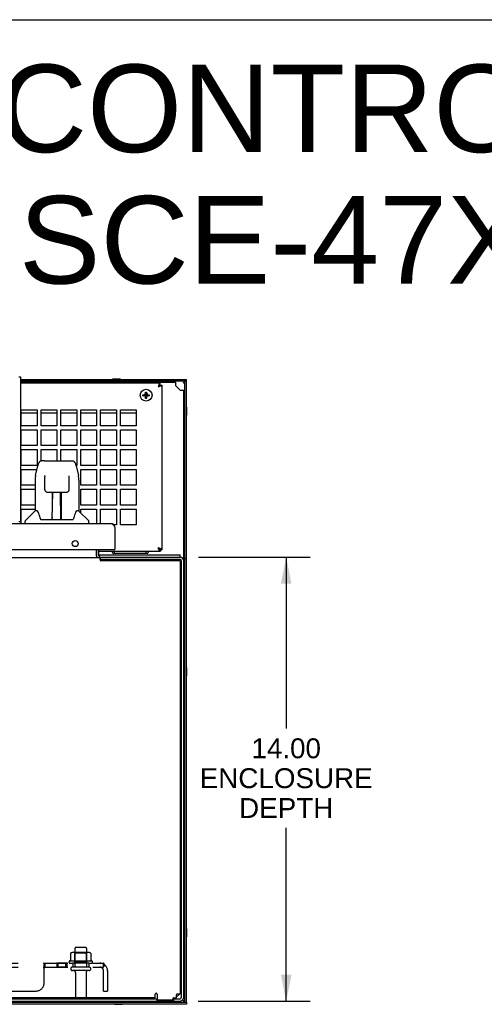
# Model space of a CAD drawing. Header units: inches. Extents: x 0 to 142, y 0 to 92.
# Tile 65 of 65: x 91 to 106, y 61 to 92. Entities that reach past the tile are written whole.
import ezdxf

# ---------------------------------------------------------------- set-up
doc = ezdxf.new("R2010")
doc.units = ezdxf.units.IN
doc.header["$LTSCALE"] = 7.824912
doc.header["$MEASUREMENT"] = 0
doc.linetypes.add('HIDDEN', pattern=[0.2, 0.1, -0.1])
doc.layers.get('0').update_dxf_attribs({"linetype": 'CONTINUOUS'})
for name, color, linetype in [('02___PRT_ALL_AXES', 7, 'CONTINUOUS'), ('DEFAULT_2', 8, 'HIDDEN'), ('DIMENSIONS', 7, 'CONTINUOUS')]:
    doc.layers.add(name, color=color, linetype=linetype)
doc.styles.get("Standard").update_dxf_attribs({"font": 'arial.ttf'})
doc.dimstyles.new('DIMSTYLE_3', dxfattribs={"dimtxt": 0.627667, "dimasz": 0.836889, "dimexe": 0.09, "dimexo": 0.07, "dimgap": 0.0375, "dimtad": 0, "dimtih": 1, "dimtoh": 1, "dimzin": 4, "dimdsep": 46, "dimtxsty": 'Standard', "dimblk": '_FILLED', "dimblk1": '_FILLED', "dimblk2": '_FILLED', "dimcen": 0.09, "dimazin": 1, "dimtfac": 1, "dimtdec": 3, "dimtofl": 0, "dimtmove": 0, "dimatfit": 3, "dimldrblk": '_FILLED', "dimfxl": 1, "dimtolj": 1, "dimtzin": 4, "dimarcsym": 0})

# ---------------------------------------------------------------- blocks, each defined once
blk = doc.blocks.new('_FILLED')
at = {"color": 0, "linetype": 'ByBlock'}
blk.add_solid([(0, 0), (-1, 0.2), (-1, -0.2)], dxfattribs=at)
blk = doc.blocks.new('*D21')
at = {"layer": 'DIMENSIONS', "color": 2, "linetype": 'Continuous'}
for p, q in [((96.656, 75.108), (100.17, 75.108)), ((99.417, 75.108), (99.417, 69.712)), ((99.417, 61.108), (99.417, 66.574)), ((96.637, 61.108), (100.17, 61.108))]:
    blk.add_line(p, q, dxfattribs=at)
at = {"layer": 'DIMENSIONS', "color": 2, "linetype": 'Continuous', "xscale": 0.8368889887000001, "yscale": 0.8368889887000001, "zscale": 0.8368889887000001}
for p, rotation in [((99.417, 75.108), 90), ((99.417, 61.108), 270)]:
    blk.add_blockref('_FILLED', p, dxfattribs=dict(at, rotation=rotation))
at = {"layer": 'DIMENSIONS', "color": 2, "linetype": 'Continuous', "insert": (99.417, 69.399), "char_height": 0.6277, "width": 5.44833, "attachment_point": 2, "line_spacing_factor": 0.9}
blk.add_mtext('14.00\\PENCLOSURE\\PDEPTH', dxfattribs=at)

msp = doc.modelspace()

# ---------------------------------------------------------------- linework, layer by layer
at = {"color": 7, "linetype": 'Continuous'}
for p, q in [((0, 92.058), (142.271, 92.058)), ((90.986, 80.799), (91.034, 80.799)), ((94.19, 80.723), (93.934, 80.723)), ((93.934, 80.723), (93.934, 80.718)), ((94.19, 80.723), (94.19, 80.718)), ((96.277, 80.658), (96.277, 80.718)), ((96.277, 80.658), (91.034, 80.658)), ((95.439, 80.598), (91.034, 80.598)), ((93.968, 80.658), (93.968, 80.628)), ((94.156, 80.658), (94.156, 80.628)), ((95.387, 80.501), (95.379, 80.478)), ((95.403, 80.485), (95.379, 80.478)), ((95.394, 80.524), (95.387, 80.501)), ((95.402, 80.544), (95.394, 80.524)), ((95.425, 80.493), (95.403, 80.485)), ((95.446, 80.5), (95.425, 80.493)), ((95.439, 80.598), (95.432, 80.595)), ((95.439, 80.538), (95.439, 80.598)), ((95.439, 80.538), (95.499, 80.538)), ((95.499, 80.538), (95.497, 80.53)), ((95.499, 80.538), (95.499, 75.348)), ((96.165, 80.606), (96.174, 80.613)), ((96.165, 80.606), (96.17, 80.61)), ((96.17, 80.61), (96.174, 80.612)), ((96.174, 80.613), (96.178, 80.616)), ((96.174, 80.612), (96.177, 80.614)), ((96.177, 80.614), (96.179, 80.616)), ((96.178, 80.616), (96.181, 80.618)), ((96.179, 80.616), (96.182, 80.617)), ((96.181, 80.618), (96.184, 80.62)), ((96.184, 80.62), (96.187, 80.622)), ((96.217, 61.078), (96.217, 80.658)), ((94.9, 80.203), (95.098, 80.234)), ((94.9, 80.234), (94.901, 80.234)), ((94.9, 80.234), (95.098, 80.203)), ((94.901, 80.203), (94.9, 80.203)), ((94.901, 80.234), (94.931, 80.234)), ((94.931, 80.203), (94.901, 80.203)), ((94.931, 80.234), (94.964, 80.253)), ((94.931, 80.203), (95.068, 80.234)), ((94.931, 80.234), (95.068, 80.203)), ((94.964, 80.183), (94.931, 80.203)), ((94.964, 80.253), (94.984, 80.287)), ((94.964, 80.183), (95.034, 80.253)), ((94.964, 80.253), (95.034, 80.183)), ((94.984, 80.15), (94.964, 80.183)), ((94.984, 80.119), (95.015, 80.317)), ((94.984, 80.316), (94.984, 80.317)), ((95.015, 80.119), (94.984, 80.317)), ((94.984, 80.287), (94.984, 80.316)), ((94.984, 80.15), (95.015, 80.287)), ((95.015, 80.15), (94.984, 80.287)), ((94.984, 80.12), (94.984, 80.15)), ((94.984, 80.119), (94.984, 80.12)), ((95.015, 80.317), (95.015, 80.316)), ((95.015, 80.316), (95.015, 80.287)), ((95.015, 80.287), (95.034, 80.253)), ((95.034, 80.183), (95.015, 80.15)), ((95.015, 80.15), (95.015, 80.12)), ((95.015, 80.12), (95.015, 80.119)), ((95.034, 80.253), (95.068, 80.234)), ((95.068, 80.203), (95.034, 80.183)), ((95.068, 80.234), (95.097, 80.234)), ((95.097, 80.203), (95.068, 80.203)), ((95.097, 80.234), (95.098, 80.234)), ((95.098, 80.203), (95.097, 80.203)), ((96.217, 79.812), (96.187, 79.812)), ((96.281, 79.846), (96.277, 79.846)), ((96.281, 79.59), (96.281, 79.846)), ((91.062, 79.255), (91.062, 79.755)), ((91.062, 79.755), (91.562, 79.755)), ((91.062, 79.665), (91.562, 79.665)), ((91.562, 79.755), (91.562, 79.255)), ((91.687, 79.255), (91.687, 79.755)), ((91.687, 79.755), (92.187, 79.755)), ((91.687, 79.665), (92.187, 79.665)), ((92.187, 79.755), (92.187, 79.255)), ((92.312, 79.255), (92.312, 79.755)), ((92.312, 79.755), (92.812, 79.755)), ((92.312, 79.665), (92.812, 79.665)), ((92.812, 79.755), (92.812, 79.255)), ((92.937, 79.255), (92.937, 79.755)), ((92.937, 79.755), (93.437, 79.755)), ((92.937, 79.665), (93.437, 79.665)), ((93.437, 79.755), (93.437, 79.255)), ((93.562, 79.755), (94.062, 79.755)), ((93.562, 79.255), (93.562, 79.755)), ((93.562, 79.665), (94.062, 79.665)), ((94.062, 79.755), (94.062, 79.255)), ((94.187, 79.755), (94.687, 79.755)), ((94.187, 79.255), (94.187, 79.755)), ((94.187, 79.665), (94.687, 79.665)), ((94.687, 79.755), (94.687, 79.255)), ((96.217, 79.624), (96.187, 79.624)), ((96.281, 79.59), (96.277, 79.59)), ((91.562, 79.255), (91.062, 79.255)), ((92.187, 79.255), (91.687, 79.255)), ((92.812, 79.255), (92.312, 79.255)), ((93.437, 79.255), (92.937, 79.255)), ((94.062, 79.255), (93.562, 79.255)), ((94.687, 79.255), (94.187, 79.255)), ((91.062, 78.63), (91.062, 79.13)), ((91.062, 79.13), (91.562, 79.13)), ((91.562, 79.13), (91.562, 78.63)), ((91.687, 78.63), (91.687, 79.13)), ((91.687, 79.13), (92.187, 79.13)), ((92.187, 79.13), (92.187, 78.63)), ((92.312, 79.13), (92.812, 79.13)), ((92.312, 78.63), (92.312, 79.13)), ((92.812, 79.13), (92.812, 78.63)), ((92.937, 79.13), (93.437, 79.13)), ((92.937, 78.63), (92.937, 79.13)), ((93.437, 79.13), (93.437, 78.63)), ((93.562, 79.13), (94.062, 79.13)), ((93.562, 78.63), (93.562, 79.13)), ((94.062, 79.13), (94.062, 78.63)), ((94.187, 79.13), (94.687, 79.13)), ((94.187, 78.63), (94.187, 79.13)), ((94.687, 79.13), (94.687, 78.63)), ((91.562, 78.63), (91.062, 78.63)), ((92.187, 78.63), (91.687, 78.63)), ((92.812, 78.63), (92.312, 78.63)), ((93.437, 78.63), (92.937, 78.63)), ((94.062, 78.63), (93.562, 78.63)), ((94.687, 78.63), (94.187, 78.63)), ((91.062, 78.005), (91.062, 78.505)), ((91.062, 78.505), (91.562, 78.505)), ((91.562, 78.505), (91.562, 78.005)), ((91.687, 78.505), (92.187, 78.505)), ((91.687, 78.144), (91.687, 78.505)), ((92.187, 78.505), (92.187, 78.144)), ((92.312, 78.505), (92.812, 78.505)), ((92.312, 78.144), (92.312, 78.505)), ((92.812, 78.505), (92.812, 78.005)), ((92.937, 78.505), (93.437, 78.505)), ((92.937, 78.005), (92.937, 78.505)), ((93.437, 78.505), (93.437, 78.005)), ((93.562, 78.505), (94.062, 78.505)), ((93.562, 78.005), (93.562, 78.505)), ((94.062, 78.505), (94.062, 78.005)), ((94.187, 78.505), (94.687, 78.505)), ((94.187, 78.005), (94.187, 78.505)), ((94.687, 78.505), (94.687, 78.005)), ((91.562, 78.005), (91.062, 78.005)), ((91.513, 77.684), (91.578, 77.989)), ((91.782, 78.144), (91.702, 78.144)), ((91.784, 78.144), (92.586, 78.144)), ((91.788, 78.144), (91.787, 78.144)), ((92.586, 78.144), (92.671, 78.144)), ((92.812, 78.005), (92.792, 78.005)), ((92.795, 77.989), (92.861, 77.684)), ((93.437, 78.005), (92.937, 78.005)), ((94.062, 78.005), (93.562, 78.005)), ((94.687, 78.005), (94.187, 78.005)), ((91.062, 77.38), (91.062, 77.88)), ((91.062, 77.88), (91.555, 77.88)), ((91.799, 77.67), (91.799, 77.667)), ((91.799, 77.667), (91.799, 77.663)), ((91.799, 77.663), (91.799, 77.659)), ((91.799, 77.659), (91.799, 77.652)), ((91.799, 77.652), (91.799, 77.643)), ((91.802, 77.521), (91.799, 77.643)), ((92.567, 77.238), (92.574, 77.648)), ((92.574, 77.659), (92.574, 77.663)), ((92.574, 77.654), (92.574, 77.659)), ((92.574, 77.648), (92.574, 77.654)), ((92.937, 77.88), (93.437, 77.88)), ((92.937, 77.38), (92.937, 77.88)), ((93.437, 77.88), (93.437, 77.38)), ((93.562, 77.88), (94.062, 77.88)), ((93.562, 77.38), (93.562, 77.88)), ((94.062, 77.88), (94.062, 77.38)), ((94.187, 77.88), (94.687, 77.88)), ((94.187, 77.38), (94.187, 77.88)), ((94.687, 77.88), (94.687, 77.38)), ((91.498, 77.38), (91.062, 77.38)), ((91.498, 77.541), (91.498, 76.569)), ((91.806, 77.238), (91.802, 77.521)), ((92.876, 77.541), (92.876, 76.569)), ((93.437, 77.38), (92.937, 77.38)), ((94.062, 77.38), (93.562, 77.38)), ((94.687, 77.38), (94.187, 77.38)), ((91.062, 77.255), (91.498, 77.255)), ((91.062, 76.755), (91.062, 77.255)), ((91.887, 77.16), (92.007, 77.16)), ((92.037, 76.314), (92.052, 77.161)), ((92.045, 76.745), (92.045, 77.161)), ((92.051, 77.105), (92.045, 77.105)), ((92.313, 76.294), (92.298, 77.161)), ((92.299, 77.105), (92.328, 77.105)), ((92.303, 77.161), (92.303, 77.105)), ((92.328, 76.294), (92.328, 77.161)), ((92.366, 77.16), (92.486, 77.16)), ((92.937, 77.255), (93.437, 77.255)), ((92.937, 76.755), (92.937, 77.255)), ((93.437, 77.255), (93.437, 76.755)), ((93.562, 77.255), (94.062, 77.255)), ((93.562, 76.755), (93.562, 77.255)), ((94.062, 77.255), (94.062, 76.755)), ((94.187, 77.255), (94.687, 77.255)), ((94.187, 76.755), (94.187, 77.255)), ((94.687, 77.255), (94.687, 76.755)), ((91.498, 76.755), (91.062, 76.755)), ((92.048, 76.935), (92.045, 76.935)), ((92.048, 76.924), (92.045, 76.924)), ((92.328, 76.935), (92.301, 76.935)), ((92.328, 76.924), (92.302, 76.924)), ((92.306, 76.695), (92.328, 76.695)), ((92.328, 76.691), (92.306, 76.691)), ((93.437, 76.755), (92.937, 76.755)), ((94.062, 76.755), (93.562, 76.755)), ((94.687, 76.755), (94.187, 76.755)), ((91.062, 76.63), (91.498, 76.63)), ((91.062, 76.176), (91.062, 76.63)), ((91.492, 76.563), (91.194, 76.266)), ((91.571, 76.569), (91.498, 76.569)), ((92.876, 76.569), (92.803, 76.569)), ((92.881, 76.563), (93.179, 76.266)), ((92.937, 76.63), (93.437, 76.63)), ((92.937, 76.508), (92.937, 76.63)), ((93.437, 76.63), (93.437, 76.176)), ((93.562, 76.63), (94.062, 76.63)), ((93.562, 76.176), (93.562, 76.63)), ((94.062, 76.63), (94.062, 76.13)), ((94.187, 76.63), (94.687, 76.63)), ((94.187, 76.13), (94.187, 76.63)), ((94.687, 76.63), (94.687, 76.13)), ((90.986, 76.239), (91.034, 76.239)), ((91.183, 76.176), (91.183, 76.238)), ((91.701, 76.294), (92.672, 76.294)), ((92.038, 76.366), (92.038, 76.34)), ((92.045, 76.294), (92.045, 76.298)), ((92.312, 76.34), (92.311, 76.366)), ((93.191, 76.176), (93.191, 76.238)), ((94.062, 76.13), (93.987, 76.13)), ((94.687, 76.13), (94.187, 76.13)), ((93.437, 75.15), (93.437, 75.351)), ((93.437, 75.142), (93.437, 75.113)), ((95.439, 75.288), (93.512, 75.288)), ((93.997, 75.351), (94.012, 75.351)), ((93.999, 75.228), (93.999, 75.288)), ((94.999, 75.228), (94.999, 75.288)), ((95.403, 75.4), (95.379, 75.408)), ((95.387, 75.384), (95.379, 75.408)), ((95.394, 75.362), (95.387, 75.384)), ((95.402, 75.341), (95.394, 75.362)), ((95.425, 75.393), (95.403, 75.4)), ((95.446, 75.385), (95.425, 75.393)), ((95.439, 75.288), (95.432, 75.29)), ((95.439, 75.348), (95.499, 75.348)), ((95.439, 75.348), (95.439, 75.288)), ((95.499, 75.348), (95.497, 75.355)), ((96.07, 75.108), (96.07, 75.183)), ((93.554, 75.033), (93.554, 75.108)), ((96.07, 75.033), (93.554, 75.033)), ((95.052, 74.998), (95.052, 75.033)), ((96.112, 61.244), (96.112, 74.991)), ((96.277, 75.058), (96.217, 75.058)), ((96.077, 74.491), (96.112, 74.491)), ((96.217, 71.587), (96.187, 71.587)), ((96.281, 71.621), (96.277, 71.621)), ((96.281, 71.365), (96.281, 71.621)), ((96.217, 71.399), (96.187, 71.399)), ((96.281, 71.365), (96.277, 71.365)), ((96.217, 63.362), (96.187, 63.362)), ((96.281, 63.396), (96.277, 63.396)), ((96.281, 63.14), (96.281, 63.396)), ((96.217, 63.174), (96.187, 63.174)), ((96.281, 63.14), (96.277, 63.14)), ((96.077, 61.761), (96.112, 61.761)), ((71.652, 61.183), (95.347, 61.183)), ((95.332, 61.183), (95.332, 61.108)), ((95.847, 61.183), (96.051, 61.183)), ((95.862, 61.183), (95.862, 61.108)), ((70.722, 61.078), (96.277, 61.078)), ((93.996, 61.014), (93.996, 61.018)), ((93.996, 61.014), (94.252, 61.014)), ((94.03, 61.078), (94.03, 61.108)), ((94.218, 61.078), (94.218, 61.108)), ((94.252, 61.014), (94.252, 61.018)), ((96.165, 61.13), (96.171, 61.125)), ((96.171, 61.125), (96.165, 61.13)), ((96.171, 61.125), (96.176, 61.123)), ((96.177, 61.121), (96.171, 61.125)), ((96.176, 61.123), (96.178, 61.121)), ((96.181, 61.118), (96.177, 61.121)), ((96.178, 61.121), (96.181, 61.119)), ((96.184, 61.115), (96.181, 61.118)), ((96.187, 61.113), (96.184, 61.115)), ((96.19, 61.111), (96.187, 61.113)), ((96.277, 61.078), (96.277, 61.018))]:
    msp.add_line(p, q, dxfattribs=at)
at = {"color": 3, "linetype": 'Continuous'}
for p, q in [((91.034, 80.799), (91.034, 76.239)), ((91.034, 80.718), (96.277, 80.718)), ((91.034, 80.628), (95.937, 80.628)), ((95.937, 80.516), (95.937, 80.628)), ((96.075, 80.378), (95.937, 80.516)), ((96.277, 61.078), (96.277, 80.658)), ((96.075, 80.378), (96.187, 80.378)), ((96.187, 61.244), (96.187, 80.378)), ((71.054, 76.176), (93.895, 76.176)), ((93.99, 76.092), (93.994, 76.086)), ((93.994, 76.086), (93.999, 76.079)), ((93.999, 76.079), (94.003, 76.072)), ((94.012, 76.059), (94.012, 75.351)), ((70.952, 75.351), (93.997, 75.351)), ((93.435, 75.351), (93.435, 75.112)), ((93.512, 75.15), (93.512, 75.351)), ((93.512, 75.183), (96.07, 75.183)), ((93.937, 75.26), (93.937, 75.288)), ((95.032, 75.23), (93.967, 75.23)), ((95.062, 75.288), (95.062, 75.26)), ((71.949, 75.106), (93.55, 75.106)), ((93.55, 75.106), (93.55, 75.003)), ((93.55, 75.003), (93.567, 74.998)), ((93.554, 75.108), (96.07, 75.108)), ((96.077, 74.998), (93.567, 74.998)), ((96.077, 74.998), (96.077, 61.333)), ((95.285, 61.218), (71.714, 61.218)), ((95.285, 61.218), (95.285, 61.335)), ((95.347, 61.335), (95.347, 61.16)), ((95.847, 61.16), (95.847, 61.203)), ((95.862, 61.218), (95.947, 61.218)), ((95.937, 61.218), (95.937, 61.183)), ((95.963, 61.333), (95.962, 61.322)), ((95.962, 61.245), (96.05, 61.333)), ((95.962, 61.322), (95.962, 61.317)), ((95.962, 61.233), (95.962, 61.317)), ((96.077, 61.333), (95.963, 61.333)), ((96.077, 61.358), (96.112, 61.358)), ((96.277, 61.018), (70.722, 61.018)), ((70.948, 61.108), (96.051, 61.108)), ((95.832, 61.145), (95.362, 61.145))]:
    msp.add_line(p, q, dxfattribs=at)
for points in [[(95.439, 80.538), (95.432, 80.537), (95.424, 80.533), (95.417, 80.528), (95.409, 80.52), (95.402, 80.511), (95.394, 80.501), (95.387, 80.49), (95.379, 80.478)], [(95.439, 80.538), (95.438, 80.53), (95.435, 80.523), (95.429, 80.515), (95.422, 80.508), (95.413, 80.5), (95.402, 80.493), (95.391, 80.485), (95.379, 80.478)], [(93.895, 76.176), (93.897, 76.175), (93.899, 76.175), (93.901, 76.175), (93.903, 76.175), (93.906, 76.174), (93.908, 76.174), (93.91, 76.173), (93.912, 76.172), (93.914, 76.172), (93.916, 76.171), (93.919, 76.17), (93.921, 76.168), (93.923, 76.167), (93.925, 76.166), (93.927, 76.165), (93.929, 76.163), (93.932, 76.162), (93.934, 76.16), (93.936, 76.158), (93.938, 76.156), (93.94, 76.154), (93.942, 76.152), (93.945, 76.15), (93.947, 76.148), (93.949, 76.146), (93.951, 76.144), (93.953, 76.141), (93.955, 76.139), (93.958, 76.136), (93.96, 76.134), (93.962, 76.131), (93.964, 76.128), (93.966, 76.126), (93.968, 76.123), (93.971, 76.12), (93.973, 76.117), (93.975, 76.114), (93.977, 76.111), (93.979, 76.108), (93.981, 76.105), (93.984, 76.102), (93.986, 76.099), (93.988, 76.095), (93.99, 76.092)], [(94.003, 76.072), (94.01, 76.062), (94.012, 76.059)], [(95.439, 75.348), (95.432, 75.349), (95.424, 75.352), (95.417, 75.358), (95.409, 75.365), (95.402, 75.374), (95.394, 75.385), (95.387, 75.396), (95.379, 75.408)], [(95.439, 75.348), (95.438, 75.355), (95.435, 75.363), (95.429, 75.37), (95.422, 75.378), (95.413, 75.385), (95.402, 75.393), (95.391, 75.4), (95.379, 75.408)], [(93.435, 75.112), (93.436, 75.113), (93.437, 75.113), (93.438, 75.113), (93.439, 75.113), (93.44, 75.113), (93.442, 75.112)], [(93.442, 75.112), (93.443, 75.112), (93.444, 75.111), (93.446, 75.11), (93.447, 75.11), (93.448, 75.109), (93.45, 75.108), (93.451, 75.107), (93.453, 75.107)], [(93.453, 75.107), (93.454, 75.106), (93.455, 75.106), (93.456, 75.106), (93.458, 75.106)]]:
    msp.add_lwpolyline(points, dxfattribs=at)
at = {"color": 7, "linetype": 'Continuous'}
for points in [[(95.432, 80.595), (95.424, 80.589), (95.417, 80.578), (95.409, 80.563), (95.402, 80.544)], [(95.497, 80.53), (95.49, 80.523), (95.479, 80.515), (95.464, 80.508), (95.446, 80.5)], [(96.182, 80.617), (96.183, 80.618), (96.185, 80.619), (96.186, 80.62), (96.187, 80.621), (96.188, 80.622), (96.19, 80.623), (96.191, 80.623), (96.192, 80.624), (96.193, 80.625), (96.194, 80.626), (96.195, 80.627), (96.196, 80.628), (96.197, 80.629), (96.198, 80.629), (96.199, 80.63)], [(96.187, 80.622), (96.19, 80.624), (96.192, 80.625)], [(96.192, 80.625), (96.195, 80.627), (96.196, 80.628), (96.198, 80.629), (96.2, 80.63), (96.2, 80.631)], [(96.199, 80.63), (96.2, 80.631), (96.201, 80.632), (96.202, 80.633), (96.203, 80.634), (96.204, 80.635), (96.205, 80.636), (96.206, 80.636), (96.207, 80.637), (96.208, 80.638), (96.208, 80.639), (96.209, 80.64), (96.21, 80.641), (96.21, 80.642), (96.211, 80.642), (96.212, 80.643), (96.212, 80.644), (96.213, 80.645), (96.213, 80.646), (96.214, 80.647), (96.214, 80.648), (96.215, 80.649), (96.215, 80.649), (96.215, 80.65), (96.216, 80.651), (96.216, 80.652), (96.216, 80.653), (96.216, 80.654), (96.216, 80.655), (96.217, 80.655), (96.217, 80.656), (96.217, 80.657), (96.217, 80.658)], [(94.9, 80.218), (94.9, 80.221), (94.9, 80.223), (94.9, 80.226), (94.9, 80.228), (94.9, 80.231), (94.9, 80.234)], [(94.9, 80.203), (94.9, 80.205), (94.9, 80.208), (94.9, 80.21), (94.9, 80.213), (94.9, 80.215), (94.9, 80.218)], [(94.984, 80.317), (94.989, 80.317), (94.994, 80.318), (94.999, 80.318), (95.004, 80.318), (95.01, 80.317), (95.015, 80.317)], [(95.015, 80.119), (95.01, 80.119), (95.004, 80.119), (94.999, 80.119), (94.994, 80.119), (94.989, 80.119), (94.984, 80.119)], [(95.098, 80.234), (95.099, 80.231), (95.099, 80.228), (95.099, 80.226), (95.099, 80.223), (95.099, 80.221), (95.099, 80.218)], [(95.099, 80.218), (95.099, 80.215), (95.099, 80.213), (95.099, 80.21), (95.099, 80.208), (95.099, 80.205), (95.098, 80.203)], [(91.702, 78.144), (91.699, 78.144), (91.685, 78.142), (91.672, 78.139), (91.66, 78.134), (91.649, 78.127), (91.638, 78.119), (91.629, 78.11), (91.621, 78.101), (91.614, 78.09), (91.607, 78.079), (91.601, 78.066), (91.596, 78.053), (91.591, 78.038), (91.586, 78.021), (91.581, 78.002), (91.578, 77.989)], [(92.795, 77.989), (92.793, 78.003), (92.788, 78.021), (92.783, 78.038), (92.777, 78.053), (92.772, 78.067), (92.766, 78.079), (92.759, 78.091), (92.752, 78.101), (92.744, 78.111), (92.735, 78.12), (92.724, 78.128), (92.713, 78.134), (92.7, 78.139), (92.687, 78.143), (92.674, 78.144), (92.671, 78.144)], [(91.513, 77.684), (91.507, 77.653), (91.502, 77.614), (91.499, 77.574), (91.498, 77.541)], [(91.799, 77.672), (91.798, 77.673), (91.798, 77.673), (91.798, 77.673), (91.799, 77.672), (91.799, 77.672), (91.799, 77.671), (91.799, 77.67)], [(92.574, 77.663), (92.575, 77.667), (92.575, 77.669), (92.575, 77.67), (92.575, 77.671), (92.575, 77.672), (92.575, 77.673), (92.575, 77.673)], [(92.876, 77.54), (92.875, 77.574), (92.872, 77.614), (92.866, 77.654), (92.861, 77.684)], [(91.806, 77.238), (91.808, 77.225), (91.811, 77.212), (91.817, 77.2), (91.824, 77.19), (91.832, 77.18), (91.842, 77.173), (91.853, 77.167), (91.865, 77.163), (91.877, 77.16), (91.886, 77.16)], [(92.007, 77.16), (92.011, 77.16), (92.019, 77.16), (92.027, 77.16), (92.036, 77.161), (92.043, 77.161)], [(92.043, 77.161), (92.331, 77.161), (92.339, 77.161), (92.347, 77.16), (92.355, 77.16), (92.363, 77.16), (92.366, 77.16)], [(92.488, 77.16), (92.498, 77.16), (92.51, 77.163), (92.521, 77.167), (92.532, 77.173), (92.542, 77.181), (92.55, 77.191), (92.557, 77.201), (92.563, 77.213), (92.566, 77.226), (92.567, 77.238)], [(91.567, 76.569), (91.573, 76.559), (91.587, 76.531), (91.602, 76.495), (91.618, 76.452), (91.634, 76.404), (91.648, 76.357)], [(92.725, 76.357), (92.739, 76.403), (92.755, 76.451), (92.771, 76.493), (92.786, 76.53), (92.8, 76.558), (92.806, 76.569)], [(91.648, 76.357), (91.651, 76.349), (91.656, 76.336), (91.661, 76.326), (91.666, 76.317)], [(91.666, 76.317), (91.671, 76.31), (91.677, 76.304), (91.683, 76.299), (91.691, 76.295), (91.698, 76.294), (91.701, 76.294)], [(92.673, 76.294), (92.675, 76.294), (92.682, 76.295), (92.69, 76.298), (92.696, 76.303), (92.702, 76.309), (92.708, 76.316)], [(92.708, 76.316), (92.713, 76.325), (92.717, 76.335), (92.722, 76.348), (92.725, 76.357)], [(95.432, 75.29), (95.424, 75.297), (95.417, 75.308), (95.409, 75.323), (95.402, 75.341)], [(95.497, 75.355), (95.49, 75.363), (95.479, 75.37), (95.464, 75.378), (95.446, 75.385)], [(96.181, 61.119), (96.183, 61.117), (96.185, 61.117), (96.186, 61.116), (96.187, 61.115), (96.188, 61.114), (96.19, 61.113), (96.191, 61.112), (96.192, 61.111), (96.193, 61.11), (96.194, 61.11), (96.195, 61.109), (96.196, 61.108), (96.197, 61.107), (96.198, 61.106), (96.199, 61.105)], [(96.195, 61.108), (96.192, 61.11), (96.19, 61.111)], [(96.2, 61.105), (96.2, 61.105), (96.198, 61.106), (96.196, 61.107), (96.195, 61.108)], [(96.199, 61.105), (96.2, 61.104), (96.201, 61.104), (96.202, 61.103), (96.203, 61.102), (96.204, 61.101), (96.205, 61.1), (96.206, 61.099), (96.207, 61.098), (96.208, 61.097), (96.208, 61.097), (96.209, 61.096), (96.21, 61.095), (96.21, 61.094), (96.211, 61.093), (96.212, 61.092), (96.212, 61.091), (96.213, 61.091), (96.213, 61.09), (96.214, 61.089), (96.214, 61.088), (96.215, 61.087), (96.215, 61.086), (96.215, 61.085), (96.216, 61.084), (96.216, 61.084), (96.216, 61.083), (96.216, 61.082), (96.216, 61.081), (96.217, 61.08), (96.217, 61.079), (96.217, 61.078), (96.217, 61.078)]]:
    msp.add_lwpolyline(points, dxfattribs=at)
msp.add_circle((94.999, 80.218), 0.186, dxfattribs=at)
for centre, radius, start, end in [((91.506, 76.55), 0.0197, 90, 135), ((92.868, 76.55), 0.0197, 45, 90), ((91.222, 76.238), 0.0394, 135, 180), ((92.057, 76.313), 0.0197, 179, 270), ((92.057, 76.313), 0.0197, 260.739, 269.9232), ((92.293, 76.313), 0.0197, 270, 1), ((92.293, 76.313), 0.0197, 270.0771, 272.6469), ((93.151, 76.238), 0.0394, 0, 45), ((93.554, 75.15), 0.117, 180, 198.8823), ((93.554, 75.15), 0.117, 268.0733, 270), ((96.07, 74.991), 0.042, 0, 90), ((92.801, 61.213), 0.03, 180, 270), ((93.073, 61.213), 0.03, 270, 360), ((96.051, 61.244), 0.061, 270, 360)]:
    msp.add_arc(centre, radius, start, end, dxfattribs=at)
at = {"color": 3, "linetype": 'Continuous'}
for centre, radius, start, end in [((93.895, 76.059), 0.117, 0, 90), ((93.554, 75.15), 0.042, 180, 270), ((93.967, 75.26), 0.03, 180, 270), ((93.997, 75.366), 0.015, 270, 360), ((95.032, 75.26), 0.03, 270, 360), ((96.07, 74.991), 0.117, 0, 90), ((95.316, 61.335), 0.031, 0, 180), ((95.362, 61.16), 0.015, 180, 270), ((95.832, 61.16), 0.015, 270, 360), ((95.862, 61.203), 0.015, 90, 180), ((95.947, 61.233), 0.015, 270, 360), ((96.051, 61.244), 0.136, 270, 360)]:
    msp.add_arc(centre, radius, start, end, dxfattribs=at)
at = {"color": 7, "linetype": 'Continuous'}
for centre, major_axis, start_param, end_param in [((92.037, 76.333), (0, 0.0394), -2.940151, -2.835574), ((92.313, 76.333), (0.0394, 0), -1.876815, -1.570796)]:
    msp.add_ellipse(centre, major_axis=major_axis, ratio=1, start_param=start_param, end_param=end_param, dxfattribs=at)
at = {"layer": '02___PRT_ALL_AXES', "color": 8, "linetype": 'HIDDEN'}
for p, q in [((92.754, 62.778), (92.754, 62.183)), ((93.12, 62.778), (93.12, 62.183)), ((92.497, 62.308), (92.177, 62.308)), ((92.177, 62.308), (92.177, 62.183)), ((92.497, 62.183), (92.177, 62.183)), ((92.216, 62.308), (92.216, 62.183)), ((92.458, 62.308), (92.458, 62.183)), ((92.497, 62.308), (92.497, 62.183)), ((93.293, 62.378), (92.581, 62.378)), ((92.603, 62.308), (92.687, 62.308)), ((93.187, 62.308), (92.687, 62.308)), ((92.687, 62.308), (92.687, 62.183)), ((93.187, 62.183), (92.687, 62.183)), ((93.187, 62.308), (93.271, 62.308)), ((93.187, 62.308), (93.187, 62.183)), ((92.771, 62.014), (92.771, 61.218)), ((93.103, 62.014), (93.103, 61.218))]:
    msp.add_line(p, q, dxfattribs=at)
at = {"layer": '02___PRT_ALL_AXES', "color": 7, "linetype": 'Continuous'}
for p, q in [((92.771, 61.218), (92.771, 61.213)), ((93.103, 61.218), (93.103, 61.213))]:
    msp.add_line(p, q, dxfattribs=at)
at = {"layer": '02___PRT_ALL_AXES', "color": 3, "linetype": 'Continuous'}
msp.add_circle((92.762, 75.539), 0.094, dxfattribs=at)
at = {"layer": '02___PRT_ALL_AXES', "color": 8, "linetype": 'HIDDEN'}
for centre, radius, start, end in [((92.603, 62.346), 0.0384, 124.4497, 270), ((92.937, 61.777), 0.698, 117.6814, 120.6631), ((92.937, 61.777), 0.698, 59.3369, 62.3186), ((93.271, 62.346), 0.0384, 270, 55.5503)]:
    msp.add_arc(centre, radius, start, end, dxfattribs=at)
at = {"layer": 'DEFAULT_2', "color": 8, "linetype": 'HIDDEN'}
for p, q in [((93.09, 62.808), (92.784, 62.808)), ((92.618, 62.622), (92.618, 62.404)), ((93.192, 62.644), (92.681, 62.644)), ((92.753, 62.624), (92.733, 62.644)), ((93.12, 62.624), (92.753, 62.624)), ((92.753, 62.328), (92.753, 62.624)), ((93.12, 62.624), (93.14, 62.644)), ((93.12, 62.328), (93.12, 62.624)), ((93.256, 62.622), (93.256, 62.404)), ((72.968, 62.308), (93.655, 62.308)), ((72.968, 62.183), (93.655, 62.183)), ((91.78, 61.683), (91.78, 62.254)), ((91.8, 62.168), (91.801, 62.17)), ((91.807, 62.303), (91.809, 62.305)), ((91.813, 62.307), (91.815, 62.307)), ((91.816, 62.183), (91.816, 62.308)), ((92.753, 62.328), (92.733, 62.308)), ((93.12, 62.328), (92.753, 62.328)), ((93.12, 62.328), (93.14, 62.308)), ((93.694, 62.254), (93.615, 62.157)), ((93.649, 62.214), (93.648, 62.212)), ((93.65, 62.217), (93.649, 62.215)), ((93.649, 62.215), (93.649, 62.214)), ((93.651, 62.22), (93.65, 62.218)), ((93.65, 62.218), (93.65, 62.217)), ((93.652, 62.224), (93.651, 62.223)), ((93.651, 62.223), (93.651, 62.221)), ((93.651, 62.221), (93.651, 62.22)), ((93.653, 62.227), (93.652, 62.226)), ((93.652, 62.226), (93.652, 62.224)), ((93.653, 62.23), (93.653, 62.229)), ((93.653, 62.229), (93.653, 62.227)), ((93.655, 62.183), (93.655, 62.308)), ((93.656, 62.242), (93.656, 62.242)), ((93.201, 62.077), (92.672, 62.077)), ((93.655, 61.433), (93.655, 62.071)), ((93.78, 62.071), (93.78, 61.433)), ((75.093, 61.433), (91.53, 61.433)), ((93.655, 61.433), (93.78, 61.433))]:
    msp.add_line(p, q, dxfattribs=at)
for points in [[(92.618, 62.404), (92.618, 62.403), (92.618, 62.402), (92.617, 62.401), (92.617, 62.4), (92.617, 62.399), (92.616, 62.399), (92.616, 62.398), (92.615, 62.398), (92.615, 62.397), (92.615, 62.397), (92.614, 62.397), (92.614, 62.396), (92.614, 62.396), (92.614, 62.396), (92.613, 62.396), (92.613, 62.396), (92.613, 62.395), (92.613, 62.395)], [(92.624, 62.631), (92.622, 62.631), (92.621, 62.63), (92.62, 62.628), (92.619, 62.627), (92.618, 62.625), (92.618, 62.624), (92.618, 62.622)], [(93.25, 62.631), (93.251, 62.631), (93.252, 62.63), (93.254, 62.628), (93.254, 62.627), (93.255, 62.625), (93.255, 62.624), (93.256, 62.622)], [(93.261, 62.395), (93.261, 62.395), (93.26, 62.396), (93.26, 62.396), (93.26, 62.396), (93.26, 62.396), (93.259, 62.396), (93.259, 62.397), (93.259, 62.397), (93.258, 62.397), (93.258, 62.398), (93.258, 62.398), (93.257, 62.399), (93.257, 62.399), (93.257, 62.4), (93.256, 62.401), (93.256, 62.402), (93.256, 62.403), (93.256, 62.404)], [(91.78, 62.254), (91.782, 62.255), (91.783, 62.257), (91.785, 62.26), (91.786, 62.262), (91.788, 62.265), (91.789, 62.269), (91.79, 62.272), (91.795, 62.282)], [(91.78, 62.157), (91.782, 62.157), (91.784, 62.157), (91.785, 62.157), (91.787, 62.157), (91.788, 62.157), (91.789, 62.158), (91.791, 62.158), (91.792, 62.159), (91.794, 62.16), (91.795, 62.162), (91.796, 62.163), (91.798, 62.164), (91.799, 62.166), (91.8, 62.168)], [(91.782, 62.255), (91.783, 62.257), (91.785, 62.26), (91.786, 62.262), (91.788, 62.265), (91.789, 62.269), (91.79, 62.272)], [(91.782, 62.157), (91.783, 62.157), (91.785, 62.156), (91.786, 62.157), (91.787, 62.157), (91.789, 62.157), (91.79, 62.158), (91.791, 62.159), (91.793, 62.16), (91.794, 62.161), (91.795, 62.162), (91.796, 62.163), (91.798, 62.165)], [(91.795, 62.282), (91.796, 62.285), (91.797, 62.288)], [(91.797, 62.288), (91.799, 62.291), (91.8, 62.294), (91.802, 62.297), (91.804, 62.299), (91.805, 62.302), (91.807, 62.303), (91.809, 62.305), (91.81, 62.306), (91.812, 62.307), (91.813, 62.307), (91.815, 62.307), (91.816, 62.308)], [(91.8, 62.294), (91.802, 62.297), (91.804, 62.299), (91.805, 62.302)], [(91.801, 62.169), (91.803, 62.173), (91.805, 62.174), (91.806, 62.176), (91.807, 62.178), (91.808, 62.179), (91.81, 62.18), (91.811, 62.181), (91.812, 62.182), (91.813, 62.182), (91.815, 62.182), (91.816, 62.183)], [(91.803, 62.172), (91.804, 62.173), (91.805, 62.175), (91.806, 62.177), (91.808, 62.178), (91.809, 62.18), (91.811, 62.181), (91.812, 62.182), (91.813, 62.182), (91.815, 62.182), (91.816, 62.183)], [(93.615, 62.157), (93.615, 62.157), (93.616, 62.157), (93.617, 62.157), (93.617, 62.157), (93.618, 62.157), (93.619, 62.158), (93.621, 62.158), (93.622, 62.159), (93.623, 62.16), (93.625, 62.162), (93.626, 62.163), (93.628, 62.164), (93.632, 62.168)], [(93.632, 62.168), (93.634, 62.17), (93.636, 62.172), (93.638, 62.173), (93.64, 62.175), (93.642, 62.177), (93.644, 62.178), (93.647, 62.18), (93.649, 62.181), (93.651, 62.182), (93.652, 62.182), (93.654, 62.182), (93.655, 62.183)], [(93.633, 62.179), (93.632, 62.179), (93.632, 62.179), (93.632, 62.179), (93.632, 62.179), (93.633, 62.179), (93.633, 62.179), (93.633, 62.179), (93.633, 62.18), (93.634, 62.18), (93.634, 62.18), (93.634, 62.181), (93.634, 62.181), (93.635, 62.182), (93.635, 62.182)], [(93.648, 62.212), (93.647, 62.21), (93.647, 62.21), (93.647, 62.209), (93.646, 62.208), (93.646, 62.207), (93.646, 62.206), (93.645, 62.205), (93.645, 62.204), (93.645, 62.203), (93.644, 62.202), (93.644, 62.201), (93.644, 62.201), (93.643, 62.2), (93.643, 62.199), (93.642, 62.198), (93.642, 62.197), (93.642, 62.196), (93.641, 62.195), (93.641, 62.195), (93.641, 62.194), (93.64, 62.193), (93.64, 62.192), (93.64, 62.192), (93.639, 62.191), (93.639, 62.19), (93.639, 62.189), (93.638, 62.189), (93.638, 62.188), (93.637, 62.187), (93.637, 62.187), (93.637, 62.186), (93.636, 62.185), (93.636, 62.185), (93.636, 62.184), (93.635, 62.184), (93.635, 62.183), (93.635, 62.182), (93.635, 62.182), (93.634, 62.181), (93.634, 62.181), (93.634, 62.18), (93.633, 62.18), (93.633, 62.18), (93.633, 62.179), (93.633, 62.179), (93.633, 62.179)], [(93.656, 62.242), (93.656, 62.242), (93.656, 62.242), (93.655, 62.242), (93.655, 62.242), (93.655, 62.241), (93.655, 62.241), (93.655, 62.241), (93.655, 62.24), (93.655, 62.24), (93.655, 62.239), (93.655, 62.239), (93.655, 62.238), (93.655, 62.238), (93.655, 62.237), (93.655, 62.237), (93.655, 62.236), (93.654, 62.236), (93.654, 62.235), (93.654, 62.234), (93.654, 62.234), (93.654, 62.233), (93.654, 62.233), (93.654, 62.232), (93.654, 62.231), (93.653, 62.231), (93.653, 62.23)], [(93.676, 62.285), (93.674, 62.288), (93.673, 62.291), (93.671, 62.294), (93.67, 62.297), (93.668, 62.299), (93.666, 62.302), (93.665, 62.303), (93.663, 62.305), (93.661, 62.306), (93.66, 62.307), (93.658, 62.307), (93.657, 62.307), (93.655, 62.308)], [(93.655, 62.239), (93.655, 62.24), (93.655, 62.24), (93.655, 62.241), (93.655, 62.241), (93.655, 62.241), (93.655, 62.242), (93.656, 62.242), (93.656, 62.242), (93.656, 62.242)], [(93.694, 62.254), (93.692, 62.255), (93.69, 62.257), (93.688, 62.26), (93.687, 62.262), (93.685, 62.265), (93.683, 62.269), (93.681, 62.272), (93.68, 62.275), (93.678, 62.279), (93.676, 62.285)]]:
    msp.add_lwpolyline(points, dxfattribs=at)
for centre, radius, start, end in [((92.784, 62.778), 0.03, 90, 180), ((93.09, 62.778), 0.03, 0, 90), ((92.681, 62.502), 0.141, 90, 113.95), ((93.192, 62.502), 0.141, 66.05, 90), ((92.672, 62.13), 0.053, 90, 270), ((93.201, 62.13), 0.053, 270, 90), ((93.543, 62.071), 0.237, 0, 90), ((93.543, 62.071), 0.112, 0, 90), ((92.708, 62.014), 0.0625, 0, 90), ((93.165, 62.014), 0.0625, 90, 180), ((91.53, 61.683), 0.25, 270, 360)]:
    msp.add_arc(centre, radius, start, end, dxfattribs=at)

# ---------------------------------------------------------------- texts
at = {"layer": 'DIMENSIONS', "color": 2, "linetype": 'Continuous', "insert": (105.996, 90.643), "char_height": 2.76173, "width": 69.75174, "attachment_point": 2, "line_spacing_factor": 0.9}
msp.add_mtext('SAGINAW CONTROL & ENGINEERING\\PSCE-47XVR2514', dxfattribs=at)

# ---------------------------------------------------------------- dimensions: what is measured, and where the dimension line sits
at = {"layer": 'DIMENSIONS', "color": 2, "linetype": 'Continuous'}
dim = msp.add_linear_dim(base=(99.417, 61.108), p1=(96.586, 75.108), p2=(96.567, 61.108), angle=270, text='<>\\PENCLOSURE\\PDEPTH', dimstyle='DIMSTYLE_3', dxfattribs=at)
dim.commit()
dim.dimension.update_dxf_attribs({"geometry": '*D21', "text_midpoint": (99.417, 68.143), "dimtype": 160})

doc.saveas('drawing.dxf')
